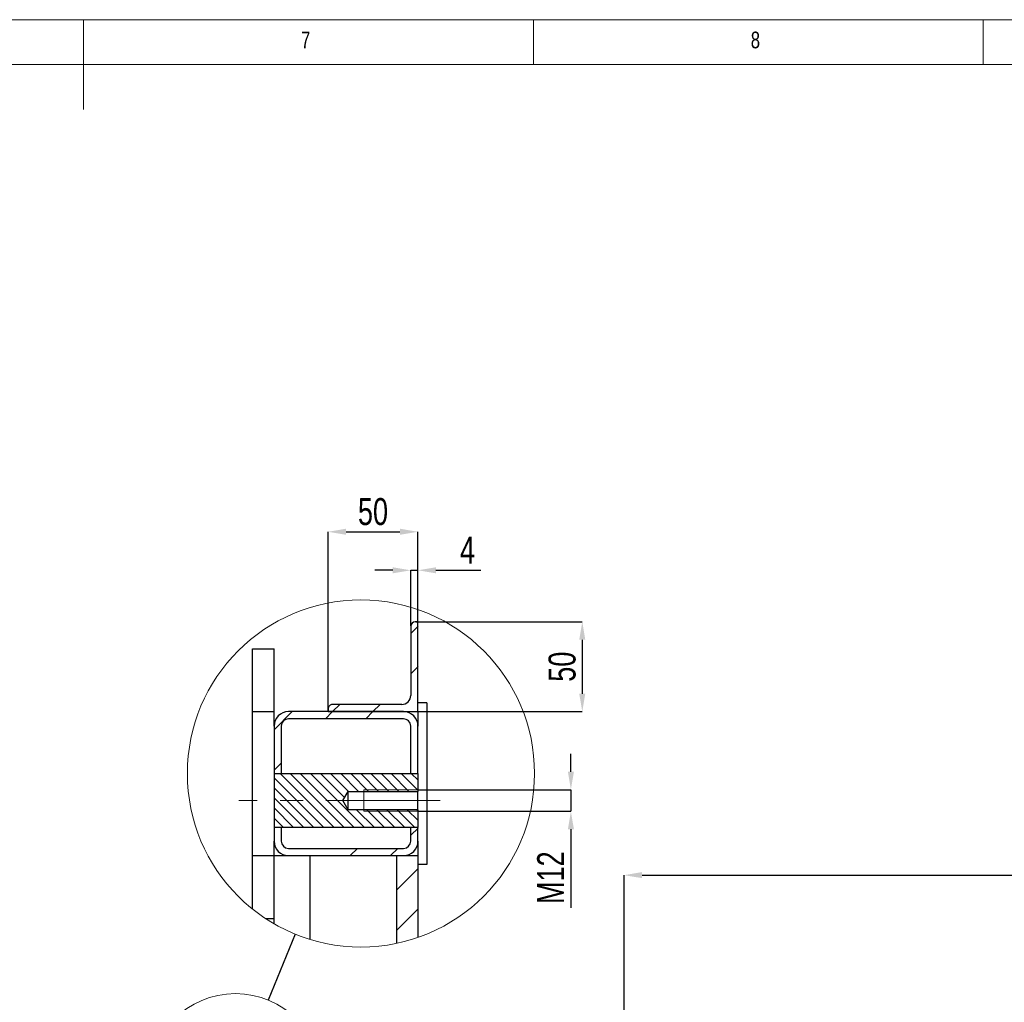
# Model space of a CAD drawing. Header units: millimetres. Extents: x 5 to 589, y 5 to 415.
# Tile 11 of 14: x 290 to 399, y 306 to 415. Entities that reach past the tile are written whole.
import ezdxf

# ---------------------------------------------------------------- set-up
doc = ezdxf.new("R2010")
doc.units = ezdxf.units.MM
doc.header["$PDSIZE"] = -1
doc.linetypes.add('CENTERX2', pattern=[20.32, 12.7, -2.54, 2.54, -2.54])
for name, color, linetype in [('COTES', 1, 'Continuous'), ('NOTES', 6, 'Continuous'), ('TRAIT-FINS', 9, 'Continuous'), ('TRAIT-MIXTES', 3, 'CENTERX2')]:
    doc.layers.add(name, color=color, linetype=linetype)
doc.layers.add('TRAIT-FORT', color=4, linetype='Continuous', lineweight=25)
doc.styles.add('SLDTEXTSTYLE2', font='TXT', dxfattribs={"width": 0.75})
doc.dimstyles.new('SLDDIMSTYLE10', dxfattribs={"dimtxt": 0.18, "dimasz": 2, "dimexe": 0, "dimexo": 0.0625, "dimgap": 0, "dimtad": 0, "dimtih": 1, "dimtoh": 1, "dimdec": 0, "dimrnd": 1e-09, "dimzin": 0, "dimdsep": 46, "dimtxsty": 'Standard', "dimblk1": 'NONE', "dimblk2": 'NONE', "dimsah": 1, "dimcen": 0.09, "dimadec": 0, "dimazin": 0, "dimtfac": 2, "dimtdec": 0, "dimtofl": 0, "dimtmove": 0, "dimatfit": 3, "dimldrblk": 'NONE', "dimfxl": 1, "dimfrac": 2, "dimtolj": 1, "dimtzin": 0, "dimarcsym": 0})
doc.dimstyles.new('SLDDIMSTYLE2', dxfattribs={"dimtxt": 3, "dimasz": 2, "dimexe": 0, "dimexo": 0.0625, "dimgap": 0.75, "dimtad": 1, "dimdec": 0, "dimlfac": 10, "dimrnd": 1e-09, "dimzin": 12, "dimdsep": 46, "dimtxsty": 'SLDTEXTSTYLE2', "dimsah": 1, "dimcen": 0.09, "dimadec": 0, "dimazin": 3, "dimtfac": 1, "dimtdec": 0, "dimtofl": 0, "dimtmove": 0, "dimatfit": 3, "dimfxl": 1, "dimfrac": 2, "dimtolj": 1, "dimtzin": 12, "dimarcsym": 0})
doc.dimstyles.new('SLDDIMSTYLE7', dxfattribs={"dimtxt": 3, "dimasz": 2, "dimexe": 0, "dimexo": 0.0625, "dimgap": 0.75, "dimtad": 1, "dimdec": 0, "dimlfac": 5, "dimrnd": 1e-09, "dimzin": 12, "dimdsep": 46, "dimtxsty": 'SLDTEXTSTYLE2', "dimsah": 1, "dimcen": 0.09, "dimadec": 0, "dimazin": 3, "dimtfac": 1, "dimtdec": 0, "dimtmove": 0, "dimatfit": 0, "dimfxl": 1, "dimfrac": 2, "dimtolj": 1, "dimtzin": 12, "dimarcsym": 0})
doc.dimstyles.new('SLDDIMSTYLE8', dxfattribs={"dimtxt": 3, "dimasz": 2, "dimexe": 0, "dimexo": 0.0625, "dimgap": 0.75, "dimtad": 1, "dimdec": 0, "dimlfac": 5, "dimrnd": 1e-09, "dimzin": 12, "dimdsep": 46, "dimtxsty": 'SLDTEXTSTYLE2', "dimsah": 1, "dimcen": 0.09, "dimadec": 0, "dimazin": 3, "dimtfac": 1, "dimtdec": 0, "dimtofl": 0, "dimtmove": 0, "dimatfit": 3, "dimfxl": 1, "dimfrac": 2, "dimtolj": 1, "dimtzin": 12, "dimarcsym": 0})

# ---------------------------------------------------------------- blocks, each defined once
blk = doc.blocks.new('_None')
blk = doc.blocks.new('_D_107')
at = {"layer": 'COTES', "color": 0, "lineweight": -2, "transparency": 16777216}
for p, q in [((357.08, 300.56), (357.08, 319.88)), ((359.08, 319.88), (536.08, 319.88)), ((538.08, 304.06), (538.08, 319.88))]:
    blk.add_line(p, q, dxfattribs=at)
at = {"layer": 'COTES', "color": 0, "transparency": 16777216}
for points in [[(359.08, 320.22), (359.08, 319.55), (357.08, 319.88)], [(536.08, 320.22), (536.08, 319.55), (538.08, 319.88)]]:
    blk.add_solid(points, dxfattribs=at)
at = {"layer": 'Defpoints', "color": 0, "transparency": 16777216}
for p in [(538.08, 319.88), (538.08, 304), (357.08, 300.5)]:
    blk.add_point(p, dxfattribs=at)
at = {"layer": 'COTES', "color": 0, "transparency": 16777216, "insert": (447.58, 323.63), "char_height": 3, "attachment_point": 2, "style": 'SLDTEXTSTYLE2'}
blk.add_mtext('\\A1;(1810)', dxfattribs=at)
blk = doc.blocks.new('SW_HATCH_0')
at = {"layer": 'TRAIT-FINS', "color": 0}
for p, q in [((8.7, 8.7), (7.9, 7.9)), ((8.7, 4.21), (7.9, 3.41)), ((0, 0), (-0.8, -0.8)), ((4.49, 0), (3.69, -0.8)), ((-5.29, -0.8), (-7.3, -2.81)), ((-0.8, -0.8), (-1.6, -1.6)), ((3.69, -0.8), (2.89, -1.6)), ((-6.5, -6.5), (-7.3, -7.3)), ((-7.3, -8.14), (-1.76, -13.68)), ((-6.64, -7.68), (-0.64, -13.68)), ((-5.52, -7.68), (0.48, -13.68)), ((-4.39, -7.68), (1.61, -13.68)), ((-3.27, -7.68), (2.73, -13.68)), ((-2.15, -7.68), (0.53, -10.36)), ((-1.03, -7.68), (0.95, -9.66)), ((0.1, -7.68), (2.08, -9.66)), ((1.22, -7.68), (3.2, -9.66)), ((2.34, -7.68), (4.32, -9.66)), ((3.46, -7.68), (5.44, -9.66)), ((4.59, -7.68), (6.57, -9.66)), ((5.71, -7.68), (7.69, -9.66)), ((6.83, -7.68), (8.7, -9.55)), ((7.95, -7.68), (8.7, -8.43)), ((-7.3, -9.26), (-2.88, -13.68)), ((-7.3, -10.39), (-4.01, -13.68)), ((-7.3, -11.51), (-5.13, -13.68)), ((1.87, -11.7), (3.85, -13.68)), ((2.99, -11.7), (4.97, -13.68)), ((4.12, -11.7), (6.1, -13.68)), ((5.24, -11.7), (7.22, -13.68)), ((6.36, -11.7), (8.34, -13.68)), ((7.48, -11.7), (8.7, -12.92)), ((8.61, -11.7), (8.7, -11.79)), ((-7.3, -12.63), (-6.25, -13.68)), ((8.7, -13.75), (7.9, -14.55)), ((1.96, -16), (1.16, -16.8)), ((6.45, -16), (5.65, -16.8)), ((8.7, -18.24), (6.3, -20.64)), ((8.7, -22.73), (6.3, -25.13))]:
    blk.add_line(p, q, dxfattribs=at)
blk = doc.blocks.new('_D_131')
at = {"layer": 'COTES', "color": 0, "lineweight": -2, "transparency": 16777216}
for p, q in [((351.17, 331.38), (351.17, 333.38)), ((334.23, 329.38), (351.17, 329.38)), ((351.17, 329.38), (351.17, 326.98)), ((334.23, 326.98), (351.17, 326.98)), ((351.17, 324.98), (351.17, 316.23))]:
    blk.add_line(p, q, dxfattribs=at)
at = {"layer": 'COTES', "color": 0, "transparency": 16777216}
for points in [[(350.84, 331.38), (351.51, 331.38), (351.17, 329.38)], [(350.84, 324.98), (351.51, 324.98), (351.17, 326.98)]]:
    blk.add_solid(points, dxfattribs=at)
at = {"layer": 'Defpoints', "color": 0, "transparency": 16777216}
for p in [(334.17, 329.38), (334.17, 326.98), (351.17, 326.98)]:
    blk.add_point(p, dxfattribs=at)
at = {"layer": 'COTES', "color": 0, "transparency": 16777216, "insert": (347.42, 319.6), "char_height": 3, "attachment_point": 2, "rotation": 90, "style": 'SLDTEXTSTYLE2'}
blk.add_mtext('\\A1;M12', dxfattribs=at)
blk = doc.blocks.new('_D_132')
at = {"layer": 'COTES', "color": 0, "lineweight": -2, "transparency": 16777216}
for p, q in [((333.93, 348.06), (352.44, 348.06)), ((352.44, 346.06), (352.44, 340.06)), ((334.23, 338.06), (352.44, 338.06))]:
    blk.add_line(p, q, dxfattribs=at)
at = {"layer": 'COTES', "color": 0, "transparency": 16777216}
for points in [[(352.1, 346.06), (352.77, 346.06), (352.44, 348.06)], [(352.1, 340.06), (352.77, 340.06), (352.44, 338.06)]]:
    blk.add_solid(points, dxfattribs=at)
at = {"layer": 'Defpoints', "color": 0, "transparency": 16777216}
for p in [(333.87, 348.06), (334.17, 338.06), (352.44, 338.06)]:
    blk.add_point(p, dxfattribs=at)
at = {"layer": 'COTES', "color": 0, "transparency": 16777216, "insert": (348.69, 343.06), "char_height": 3, "attachment_point": 2, "rotation": 90, "style": 'SLDTEXTSTYLE2'}
blk.add_mtext('\\A1;50', dxfattribs=at)
blk = doc.blocks.new('_D_133')
at = {"layer": 'COTES', "color": 0, "lineweight": -2, "transparency": 16777216}
for p, q in [((324.17, 338.12), (324.17, 358.06)), ((326.17, 358.06), (332.17, 358.06)), ((334.17, 348.12), (334.17, 358.06))]:
    blk.add_line(p, q, dxfattribs=at)
at = {"layer": 'COTES', "color": 0, "transparency": 16777216}
for points in [[(326.17, 358.4), (326.17, 357.73), (324.17, 358.06)], [(332.17, 358.4), (332.17, 357.73), (334.17, 358.06)]]:
    blk.add_solid(points, dxfattribs=at)
at = {"layer": 'Defpoints', "color": 0, "transparency": 16777216}
for p in [(334.17, 358.06), (334.17, 348.06), (324.17, 338.06)]:
    blk.add_point(p, dxfattribs=at)
at = {"layer": 'COTES', "color": 0, "transparency": 16777216, "insert": (329.17, 361.81), "char_height": 3, "attachment_point": 2, "style": 'SLDTEXTSTYLE2'}
blk.add_mtext('\\A1;50', dxfattribs=at)
blk = doc.blocks.new('_D_134')
at = {"layer": 'COTES', "color": 0, "lineweight": -2, "transparency": 16777216}
for p, q in [((331.37, 353.78), (329.37, 353.78)), ((333.37, 347.62), (333.37, 353.78)), ((333.37, 353.78), (334.17, 353.78)), ((334.17, 348.12), (334.17, 353.78)), ((336.17, 353.78), (341.17, 353.78))]:
    blk.add_line(p, q, dxfattribs=at)
at = {"layer": 'COTES', "color": 0, "transparency": 16777216}
for points in [[(331.37, 354.11), (331.37, 353.44), (333.37, 353.78)], [(336.17, 354.11), (336.17, 353.44), (334.17, 353.78)]]:
    blk.add_solid(points, dxfattribs=at)
at = {"layer": 'Defpoints', "color": 0, "transparency": 16777216}
for p in [(334.17, 353.78), (333.37, 347.56), (334.17, 348.06)]:
    blk.add_point(p, dxfattribs=at)
at = {"layer": 'COTES', "color": 0, "transparency": 16777216, "insert": (339.67, 357.53), "char_height": 3, "attachment_point": 2, "style": 'SLDTEXTSTYLE2'}
blk.add_mtext('\\A1;4', dxfattribs=at)

msp = doc.modelspace()

# ---------------------------------------------------------------- linework, layer by layer
at = {"lineweight": 18}
for p, q in [((589, 415), (5, 415)), ((297, 415), (297, 405)), ((347, 410), (347, 415)), ((397, 415), (397, 410)), ((584, 410), (10, 410))]:
    msp.add_line(p, q, dxfattribs=at)
for centre, radius in [((327.83, 331.18), 19.3), ((313.88, 297.06), 9.65)]:
    msp.add_circle(centre, radius, dxfattribs=at)
at = {"layer": 'TRAIT-FINS', "lineweight": 18}
for p, q in [((334.17, 329.38), (328.17, 329.38)), ((328.17, 329.38), (328.17, 326.98)), ((334.17, 326.98), (328.17, 326.98))]:
    msp.add_line(p, q, dxfattribs=at)
at = {"layer": 'TRAIT-FORT', "lineweight": 25}
for p, q in [((333.37, 347.56), (333.37, 339.86)), ((334.17, 348.06), (333.87, 348.06)), ((334.17, 338.06), (334.17, 348.06)), ((315.77, 338.06), (315.77, 345.06)), ((315.77, 345.06), (318.17, 345.06)), ((318.17, 338.06), (318.17, 345.06)), ((324.17, 338.36), (324.17, 338.06)), ((332.37, 338.86), (324.67, 338.86)), ((335.17, 339.06), (334.17, 339.06)), ((335.17, 339.06), (335.17, 321.06)), ((315.77, 322.06), (315.77, 338.06)), ((315.77, 338.06), (318.17, 338.06)), ((318.17, 336.46), (318.17, 338.06)), ((332.57, 338.06), (319.77, 338.06)), ((332.57, 337.26), (319.77, 337.26)), ((324.17, 338.06), (334.17, 338.06)), ((334.17, 338.06), (334.17, 336.46)), ((318.17, 336.46), (318.17, 331.18)), ((318.97, 336.46), (318.97, 331.18)), ((333.37, 331.18), (333.37, 336.46)), ((334.17, 331.18), (334.17, 336.46)), ((318.17, 331.18), (318.17, 325.18)), ((318.17, 331.18), (334.17, 331.18)), ((318.17, 331.18), (318.97, 331.18)), ((333.37, 331.18), (334.17, 331.18)), ((334.17, 331.18), (334.17, 329.2)), ((325.81, 328.18), (326.42, 329.2)), ((326.42, 329.2), (334.17, 329.2)), ((326.42, 327.16), (326.42, 329.2)), ((334.17, 327.16), (334.17, 329.2)), ((326.42, 327.16), (325.81, 328.18)), ((334.17, 327.16), (326.42, 327.16)), ((334.17, 327.16), (334.17, 325.18)), ((334.17, 325.18), (318.17, 325.18)), ((318.97, 325.18), (318.17, 325.18)), ((318.17, 325.18), (318.17, 323.66)), ((318.97, 325.18), (318.97, 323.66)), ((334.17, 325.18), (333.37, 325.18)), ((333.37, 323.66), (333.37, 325.18)), ((334.17, 323.66), (334.17, 325.18)), ((318.17, 322.06), (318.17, 323.66)), ((334.17, 323.66), (334.17, 322.06)), ((315.77, 316.11), (315.77, 322.06)), ((315.77, 322.06), (318.17, 322.06)), ((318.17, 322.06), (319.77, 322.06)), ((318.17, 315.06), (318.17, 322.06)), ((319.77, 322.86), (332.57, 322.86)), ((319.77, 322.06), (332.57, 322.06)), ((322.17, 312.73), (322.17, 322.06)), ((331.77, 322.06), (331.77, 312.29)), ((331.77, 322.06), (334.17, 322.06)), ((334.17, 322.06), (334.17, 312.95)), ((335.17, 321.06), (334.17, 321.06)), ((317.21, 315.06), (318.17, 315.06)), ((318.17, 314.47), (318.17, 315.06))]:
    msp.add_line(p, q, dxfattribs=at)
for centre, radius, start, end in [((333.87, 347.56), 0.5, 90.0076, 179.8734), ((332.37, 339.86), 1, 270.0074, 359.9612), ((324.67, 338.36), 0.5, 90.0074, 180.0485), ((319.77, 336.46), 1.6, 90.082, 179.9412), ((319.77, 336.46), 0.799, 89.8954, 180.0732), ((332.57, 336.46), 1.6, 0.0588, 89.918), ((332.57, 336.46), 0.799, 359.9268, 90.1046), ((319.77, 323.66), 1.6, 180.0202, 270.0113), ((319.77, 323.66), 0.801, 180.1135, 269.918), ((332.57, 323.66), 0.801, 270.082, 359.8865), ((332.57, 323.66), 1.6, 269.9887, 359.9798)]:
    msp.add_arc(centre, radius, start, end, dxfattribs=at)
at = {"layer": 'TRAIT-MIXTES', "lineweight": 18}
msp.add_line((336.63, 328.18), (314.27, 328.18), dxfattribs=at)

# ---------------------------------------------------------------- block references
at = {"layer": 'TRAIT-FINS'}
msp.add_blockref('SW_HATCH_0', (325.48, 338.86), dxfattribs=at)

# ---------------------------------------------------------------- texts
at = {"layer": 'NOTES', "char_height": 1.85, "attachment_point": 1, "style": 'SLDTEXTSTYLE2'}
for s, insert in [('7', (321.17, 413.67)), ('8', (371.17, 413.67))]:
    msp.add_mtext(s, dxfattribs=dict(at, insert=insert))

# ---------------------------------------------------------------- dimensions: what is measured, and where the dimension line sits
at = {"layer": 'COTES'}
for base, p1, p2, angle, picture, middle in [((334.17, 358.06), (324.17, 338.06), (334.17, 348.06), 0, '_D_133', (329.17, 358.06)), ((352.44, 338.06), (333.87, 348.06), (334.17, 338.06), 90, '_D_132', (352.44, 343.06))]:
    dim = msp.add_linear_dim(base=base, p1=p1, p2=p2, angle=angle, dimstyle='SLDDIMSTYLE8', dxfattribs=at)
    dim.commit()
    dim.dimension.update_dxf_attribs({"geometry": picture, "text_midpoint": middle, "dimtype": 160})
dim = msp.add_linear_dim(base=(334.17, 353.78), p1=(333.37, 347.56), p2=(334.17, 348.06), dimstyle='SLDDIMSTYLE7', dxfattribs=at)
dim.commit()
dim.dimension.update_dxf_attribs({"geometry": '_D_134', "text_midpoint": (339.67, 353.78), "dimtype": 160})
dim = msp.add_linear_dim(base=(351.17, 326.98), p1=(334.17, 329.38), p2=(334.17, 326.98), angle=90, text='M12', dimstyle='SLDDIMSTYLE7', dxfattribs=at)
dim.commit()
dim.dimension.update_dxf_attribs({"geometry": '_D_131', "text_midpoint": (351.17, 319.6), "dimtype": 160})
dim = msp.add_linear_dim(base=(538.08, 319.88), p1=(357.08, 300.5), p2=(538.08, 304), text='(<>)', dimstyle='SLDDIMSTYLE2', dxfattribs=at)
dim.commit()
dim.dimension.update_dxf_attribs({"geometry": '_D_107', "text_midpoint": (447.58, 319.88), "dimtype": 160})

# ---------------------------------------------------------------- leaders
at = {"lineweight": 18, "has_arrowhead": 0}
msp.add_leader([(320.53, 313.32), (317.53, 305.99)], dimstyle='SLDDIMSTYLE10', dxfattribs=at)

doc.saveas('drawing.dxf')
